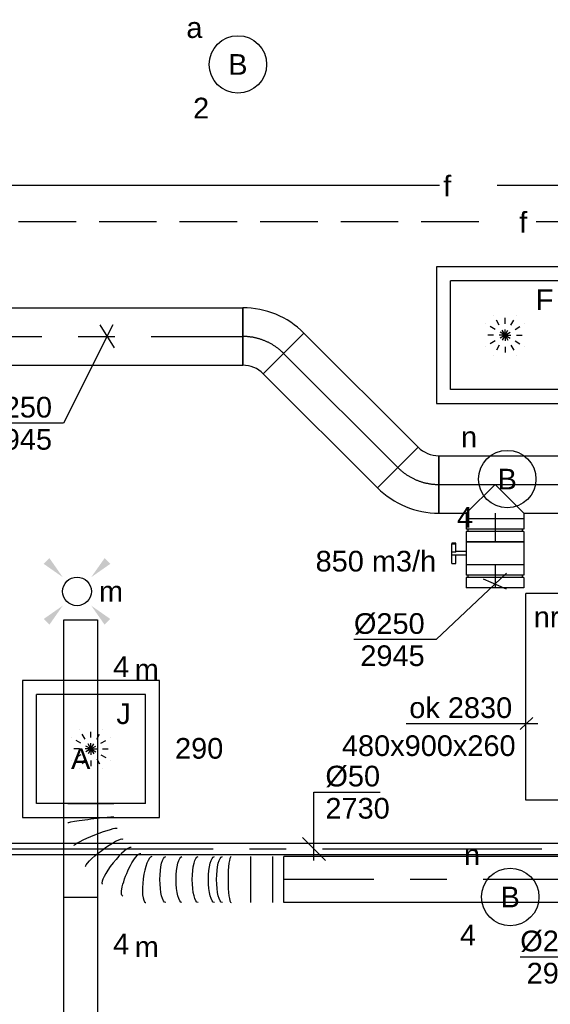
# Model space of a CAD drawing. Extents: x -329828 to 339781, y -55429 to 69176.
# Tile 97 of 140: x 20839 to 23145, y 12945 to 17229. Entities that reach past the tile are written whole.
import ezdxf
from ezdxf.enums import TextEntityAlignment as Align

# ---------------------------------------------------------------- set-up
doc = ezdxf.new("R2010")
doc.units = 0
doc.header["$LTSCALE"] = 50
for name, pattern in [('2322109', [10, 5, -2, 1, -2]), ('2322140', [45, 40, -5]), ('2322203', [45, 5, -2, 5, -2, 5, -2, 5, -2, 5, -2, 5, -5]), ('CENTER2', [28.575000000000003, 19.05, -3.175, 3.175, -3.175]), ('STREEPJES', [0.1, 0.05, -0.05])]:
    doc.linetypes.add(name, pattern=pattern)
doc.layers.get('0').update_dxf_attribs({"linetype": 'CONTINUOUS'})
for name, color, linetype in [('AIRCO', 3, 'CONTINUOUS'), ('EL6311--', 3, 'CONTINUOUS'), ('WL524---_D', 153, 'CONTINUOUS'), ('WL524---_HARTLIJN', 8, 'CONTINUOUS'), ('WL5448--', 4, 'CONTINUOUS'), ('WL570---_RETOUR_RST', 2, 'CONTINUOUS'), ('WL570---_RETOUR_RST_HL', 1, 'CONTINUOUS'), ('WL570---_TOEVOER', 3, 'CONTINUOUS'), ('WL570---_TOEVOER_HL', 8, 'CONTINUOUS'), ('WL570---_TOEVOER_RST', 2, 'CONTINUOUS'), ('WL570---_TOEVOER_RST_HL', 1, 'CONTINUOUS'), ('WL5911--_D', 2, 'CONTINUOUS'), ('WM524---', 1, 'CONTINUOUS'), ('WM5448--', 1, 'CONTINUOUS'), ('WM570---_RETOUR_RST_PR', 1, 'CONTINUOUS'), ('WM570---_TOEVOER', 1, 'CONTINUOUS'), ('WM570---_TOEVOER_PR', 1, 'CONTINUOUS'), ('WM570---_TOEVOER_RST_PR', 1, 'CONTINUOUS')]:
    doc.layers.add(name, color=color, linetype=linetype)
doc.styles.add('BURO-018', font='ARIAL.TTF', dxfattribs={"height": 90})
doc.styles.add('BURO-025', font='ARIAL.TTF', dxfattribs={"height": 125})

# ---------------------------------------------------------------- blocks, each defined once
blk = doc.blocks.new('E001611207146')
at = {"color": 0}
for p, q in [((-12.07, -1.46), (-12.07, 1.46)), ((-12.07, 1.46), (12.07, 1.46)), ((12.07, 1.46), (12.07, -1.46)), ((12.07, -1.46), (-12.07, -1.46))]:
    blk.add_line(p, q, dxfattribs=at)
at = {"color": 0, "linetype": 'Continuous', "style": 'BURO-018'}
for tag, p in [('E_GKAST', (0, 8)), ('E_GROEP', (0, 5)), ('E_SGROEP', (4.5, 5)), ('E_ARMCODE', (0, 0)), ('E_SLET', (4.5, -3))]:
    blk.add_attdef(tag, text='', height=1.8, dxfattribs=at).set_placement(p, align=Align.MIDDLE)
blk = doc.blocks.new('1115B3A')
at = {"color": 0, "linetype": 'Continuous'}
blk.add_circle((0, 0), 2.5, dxfattribs=at)
at = {"color": 0, "linetype": 'Continuous', "style": 'BURO-018'}
for tag, p in [('E_GKAST', (0, 8)), ('E_GROEP', (0, 5)), ('E_SGROEP', (4.5, 5)), ('E_ARMCODE', (0, 0)), ('E_SLET', (4.5, -1))]:
    blk.add_attdef(tag, text='', height=1.8, dxfattribs=at).set_placement(p, align=Align.MIDDLE)
blk = doc.blocks.new('E00411')
at = {"color": 0, "linetype": 'Continuous'}
blk.add_circle((0, 0), 1.25, dxfattribs=at)
for points in [[(-2.891705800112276, 2.395768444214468), (-2.395768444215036, 2.891705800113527), (-1.237436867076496, 1.237436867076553)], [(2.395768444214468, 2.891705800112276), (2.891705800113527, 2.395768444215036), (1.237436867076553, 1.237436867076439)], [(-2.395768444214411, -2.891705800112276), (-2.89170580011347, -2.395768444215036), (-1.237436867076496, -1.237436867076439)], [(2.89170580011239, -2.395768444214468), (2.395768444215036, -2.891705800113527), (1.237436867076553, -1.237436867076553)]]:
    blk.add_solid(points, dxfattribs=at)
at = {"color": 0, "linetype": 'Continuous', "style": 'BURO-018'}
for tag, height, p in [('E_SLET1', 1.8, (-2.842e-13, 4.641705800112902)), ('E_GROEP', 1.799999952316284, (0, 0)), ('E_GKAST', 1.799999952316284, (0, 0))]:
    blk.add_attdef(tag, text='', height=height, dxfattribs=at).set_placement(p, align=Align.MIDDLE)
at = {"color": 0, "linetype": 'Continuous', "style": 'BURO-018', "flags": 1}
for tag in ['E_MATCODE', 'E_SGROEP']:
    blk.add_attdef(tag, text='', height=1.799999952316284, dxfattribs=at).set_placement((0, 0), align=Align.MIDDLE)
blk = doc.blocks.new('*U132')
at = {"layer": 'WM570---_TOEVOER', "color": 0, "ltscale": 10}
for p, q in [((50.00000000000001, 47.16931187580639), (-255.6743487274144, -241.1996618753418)), ((49.99999999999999, -21.56891608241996), (-49.99999999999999, 21.56891608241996)), ((-255.6743487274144, -241.1996618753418), (-613.2459721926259, -241.1996618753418))]:
    blk.add_line(p, q, dxfattribs=at)
at = {"layer": 'WM570---_TOEVOER', "color": 0, "style": 'BURO-018'}
for s, p in [('%%c250', (-613.2459721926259, -216.1996618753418)), ('2945', (-585.3742123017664, -356.1996618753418))]:
    blk.add_text(s, height=90, dxfattribs=at).set_placement(p)
blk = doc.blocks.new('*U225')
at = {"layer": 'WM570---_TOEVOER', "color": 0, "ltscale": 10}
for p, q in [((14.08248981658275, 50), (-100.8177105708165, -357.9541398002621)), ((-37.86283258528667, 50), (37.86283258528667, -50)), ((-100.8177105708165, -357.9541398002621), (-458.389334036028, -357.9541398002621))]:
    blk.add_line(p, q, dxfattribs=at)
at = {"layer": 'WM570---_TOEVOER', "color": 0, "style": 'BURO-018'}
for s, p in [('%%c200', (-458.389334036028, -332.9541398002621)), ('2940', (-430.5175741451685, -472.9541398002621))]:
    blk.add_text(s, height=90, dxfattribs=at).set_placement(p)
blk = doc.blocks.new('*U231')
at = {"color": 0, "ltscale": 10}
for p, q in [((-14.84924240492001, 161.9274528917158, -2945), (161.9274528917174, -14.84924240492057, -2945)), ((-103.9999999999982, -125, -2945), (-104.0000000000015, 124.9999999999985, -2945))]:
    blk.add_line(p, q, dxfattribs=at)
for centre, radius, start, end in [((-104.0000000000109, 251.0782104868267, -2945), 126.0782104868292, 270.0000000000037, 314.9999999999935), ((-104, 251.0782104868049, -2945), 376.0782104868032, 270.0000000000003, 314.9999999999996)]:
    blk.add_arc(centre, radius, start, end, dxfattribs=at)
at = {"layer": 'WL570---_TOEVOER_HL', "linetype": 'CENTER2'}
blk.add_arc((-104.0000000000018, 251.0782104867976, -2945), 251.0782104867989, 270.0000000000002, 315.0000000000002, dxfattribs=at)
at = {"layer": 'WM570---_TOEVOER_PR', "color": 1, "style": 'BURO-018'}
blk.add_attdef('POSNR', text='', height=90, dxfattribs=at).set_placement((0, 0), align=Align.MIDDLE)
blk = doc.blocks.new('*U232')
at = {"color": 0, "ltscale": 10}
for p, q in [((0, 125, -2945), (580.9773861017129, 125, -2945)), ((0, -125, -2945), (0, 125, -2945)), ((0, -125, -2945), (119.7709214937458, -125, -2945)), ((369.7709214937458, -125, -2945), (580.9773861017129, -125, -2945))]:
    blk.add_line(p, q, dxfattribs=at)
at = {"layer": 'WL570---_TOEVOER_HL', "linetype": 'CENTER2'}
blk.add_line((0, 0, -2945), (580.9773861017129, 0, -2945), dxfattribs=at)
at = {"layer": 'WM570---_TOEVOER_PR', "color": 1, "style": 'BURO-018'}
blk.add_attdef('POSNR', text='', height=90, dxfattribs=at).set_placement((0, 0), align=Align.MIDDLE)
blk = doc.blocks.new('*U233')
at = {"color": 0, "ltscale": 10}
for p, q in [((-1.818989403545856e-12, 124.9999999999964, -2945), (702.3839308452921, 124.9999999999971, -2945)), ((0, -124.9999999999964, -2945), (-3.289035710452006e-12, 125.0000000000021, -2945)), ((702.3839308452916, 125, -2945), (702.3839308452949, -124.9999999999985, -2945)), ((-1.818989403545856e-12, -124.9999999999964, -2945), (702.3839308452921, -124.9999999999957, -2945))]:
    blk.add_line(p, q, dxfattribs=at)
at = {"layer": 'WL570---_TOEVOER_HL', "linetype": 'CENTER2'}
blk.add_line((0, 0, -2945), (702.3839308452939, 7.408126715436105e-13, -2945), dxfattribs=at)
at = {"layer": 'WM570---_TOEVOER_PR', "color": 1, "style": 'BURO-018'}
blk.add_attdef('POSNR', text='', height=90, dxfattribs=at).set_placement((0, 0), align=Align.MIDDLE)
blk = doc.blocks.new('*U234')
at = {"color": 0, "ltscale": 10}
for p, q in [((-103.9999999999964, -125, -2945), (-103.9999999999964, 125, -2945)), ((161.9274528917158, 14.84924240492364, -2945), (-14.84924240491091, -161.9274528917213, -2945))]:
    blk.add_line(p, q, dxfattribs=at)
for centre, radius, start, end in [((-103.9999999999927, -251.0782104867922, -2945), 376.0782104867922, 45, 90.00000000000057), ((-104.0000000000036, -251.0782104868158, -2945), 126.0782104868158, 45.00000000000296, 89.9999999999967)]:
    blk.add_arc(centre, radius, start, end, dxfattribs=at)
at = {"layer": 'WL570---_TOEVOER_HL', "linetype": 'CENTER2'}
blk.add_arc((-103.9999999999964, -251.0782104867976, -2945), 251.0782104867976, 45, 90, dxfattribs=at)
at = {"layer": 'WM570---_TOEVOER_PR', "color": 1, "style": 'BURO-018'}
blk.add_attdef('POSNR', text='', height=90, dxfattribs=at).set_placement((0, 0), align=Align.MIDDLE)
blk = doc.blocks.new('*U235')
at = {"color": 0, "ltscale": 10}
for p, q in [((0, 125, -2945), (4683.674544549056, 125, -2945)), ((4683.674544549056, 125, -2945), (4683.674544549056, -125, -2945)), ((0, -125, -2945), (4683.674544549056, -125, -2945))]:
    blk.add_line(p, q, dxfattribs=at)
at = {"layer": 'WL570---_TOEVOER_HL', "linetype": 'CENTER2'}
blk.add_line((0, 0, -2945), (4683.674544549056, 0, -2945), dxfattribs=at)
at = {"layer": 'WM570---_TOEVOER_PR', "color": 1, "style": 'BURO-018'}
blk.add_attdef('POSNR', text='', height=90, dxfattribs=at).set_placement((0, 0), align=Align.MIDDLE)
blk = doc.blocks.new('*U277')
at = {"color": 2, "ltscale": 10}
for p, q in [((240, 450, -2950), (-240, 449.9999999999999, -2950)), ((-240, -450, -2950), (-240.0000000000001, 450, -2950)), ((240, -450, -2950), (239.9999999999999, 450, -2950)), ((240, -450, -2950), (-240, -450.0000000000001, -2950))]:
    blk.add_line(p, q, dxfattribs=at)
at = {"layer": 'WL5911--_D', "color": 2, "style": 'BURO-025'}
blk.add_attdef('POSNR', text='', height=125, dxfattribs=at).set_placement((0, 0), align=Align.MIDDLE)
blk = doc.blocks.new('*U392')
at = {"color": 0, "ltscale": 10}
for p, q in [((-124.9999999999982, 0, -2945), (-1.4210854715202e-14, 125, -2945)), ((0, 125, -2945), (25, 125, -2945)), ((25, 125, -2945), (25.00000000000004, -125, -2945)), ((-124.9999999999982, -3.637978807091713e-12, -2945), (2.842170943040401e-14, -125, -2945)), ((0, -125, -2945), (25, -125, -2945))]:
    blk.add_line(p, q, dxfattribs=at)
at = {"layer": 'WL570---_TOEVOER_HL', "linetype": 'CENTER2'}
blk.add_line((0, 0, -2945), (25, 4.020306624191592e-15, -2945), dxfattribs=at)
at = {"layer": 'WM570---_TOEVOER_PR', "color": 1, "style": 'BURO-018'}
blk.add_attdef('POSNR', text='', height=90, dxfattribs=at).set_placement((0, 0), align=Align.MIDDLE)
blk = doc.blocks.new('*U393')
at = {"color": 0, "ltscale": 10}
for p, q in [((-50, 125, -2945), (-5, 125, -2945)), ((-50, 125, -2945), (-49.99999999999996, -125, -2945)), ((-5, 125, -2945), (-4.99999999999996, -125, -2945)), ((-5, 118.75, -2945), (5, 118.75, -2945)), ((5, 125, -2945), (50, 125, -2945)), ((5, 125, -2945), (5.00000000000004, -125, -2945)), ((50, 125, -2945), (50.00000000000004, -125, -2945)), ((-50, -125, -2945), (-5, -125, -2945)), ((-5, -118.75, -2945), (5, -118.75, -2945)), ((5, -125, -2945), (50, -125, -2945))]:
    blk.add_line(p, q, dxfattribs=at)
at = {"layer": 'WL570---_TOEVOER_HL', "linetype": 'CENTER2'}
blk.add_line((-50, 0, -2945), (50, 1.608122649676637e-14, -2945), dxfattribs=at)
at = {"layer": 'WM570---_TOEVOER_PR', "color": 1, "style": 'BURO-018'}
blk.add_attdef('POSNR', text='', height=90, dxfattribs=at).set_placement((0, 0), align=Align.MIDDLE)
blk = doc.blocks.new('*U394')
at = {"color": 2, "ltscale": 10}
for p, q in [((-50, 125, -2945), (50, 125, -2945)), ((-50, -125, -2945), (-50.00000000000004, 125, -2945)), ((50, 125, -2945), (50.00000000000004, -125, -2945)), ((-50, -125, -2945), (-8.33333333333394, -125, -2945)), ((-8.33333333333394, -125, -2945), (-8.333333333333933, -170.8333333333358, -2945)), ((8.33333333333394, -125, -2945), (8.33333333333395, -187.5, -2945)), ((8.33333333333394, -125, -2945), (50, -125, -2945)), ((-44.34293685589, -170.8333333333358, -2945), (-44.34293685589, -187.5000000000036, -2945)), ((-42.25960352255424, -170.8333333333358, -2945), (-44.34293685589, -170.8333333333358, -2945)), ((-5.946045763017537, -170.8333333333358, -2945), (-42.25960352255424, -170.8333333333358, -2945)), ((-42.25960352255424, -187.5000000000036, -2945), (-42.25960352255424, -170.8333333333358, -2945)), ((-5.946045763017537, -170.8333333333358, -2945), (-5.946045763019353, -187.5, -2945)), ((44.34293685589, -170.8333333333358, -2945), (8.33333333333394, -170.8333333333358, -2945)), ((44.34293685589, -187.5000000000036, -2945), (44.34293685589, -170.8333333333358, -2945)), ((-44.34293685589, -187.5000000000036, -2945), (-42.25960352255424, -187.5000000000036, -2945)), ((-5.946045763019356, -187.5000000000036, -2945), (-42.25960352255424, -187.5000000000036, -2945)), ((8.33333333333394, -187.5, -2945), (-5.946045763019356, -187.5, -2945)), ((44.34293685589, -187.5000000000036, -2945), (8.33333333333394, -187.5000000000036, -2945))]:
    blk.add_line(p, q, dxfattribs=at)
blk.add_spline([(-8.290577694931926, -124.9971569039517, -2945), (-8.162749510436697, -124.9887436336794, -2945), (-7.951160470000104, -124.9751035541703, -2945), (-7.657981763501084, -124.9567934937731, -2945), (-7.286221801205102, -124.9345612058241, -2945), (-6.839695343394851, -124.9093150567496, -2945), (-6.32298435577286, -124.8820871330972, -2945), (-5.741390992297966, -124.8539912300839, -2945), (-5.100883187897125, -124.8261774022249, -2945), (-4.408033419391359, -124.799784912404, -2945), (-3.669951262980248, -124.7758955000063, -2945), (-2.894210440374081, -124.755488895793, -2945), (-2.088771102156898, -124.7394024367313, -2945), (-1.261898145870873, -124.72829647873, -2945), (-0.4220764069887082, -124.7226270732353, -2945), (0.4220764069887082, -124.7226270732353, -2945), (1.261898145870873, -124.72829647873, -2945), (2.088771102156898, -124.7394024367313, -2945), (2.894210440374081, -124.755488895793, -2945), (3.669951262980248, -124.7758955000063, -2945), (4.408033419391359, -124.799784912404, -2945), (5.100883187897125, -124.8261774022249, -2945), (5.741390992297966, -124.8539912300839, -2945), (6.32298435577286, -124.8820871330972, -2945), (6.839695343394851, -124.9093150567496, -2945), (7.286221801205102, -124.9345612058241, -2945), (7.657981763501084, -124.9567934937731, -2945), (7.951160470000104, -124.9751035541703, -2945), (8.162749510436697, -124.9887436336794, -2945), (8.290577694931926, -124.9971569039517, -2945), (8.33333333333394, -125, -2945)], degree=3, dxfattribs=at)
at = {"layer": 'WL570---_TOEVOER', "color": 1, "style": 'BURO-018'}
blk.add_attdef('I', text='', height=90, dxfattribs=at).set_placement((0, 0), align=Align.MIDDLE)
at = {"layer": 'WM570---_TOEVOER_PR', "color": 1, "style": 'BURO-018'}
blk.add_attdef('POSNR', text='', height=90, dxfattribs=at).set_placement((0, 0), align=Align.MIDDLE)
blk = doc.blocks.new('*U395')
at = {"color": 0, "ltscale": 10}
for p, q in [((-50, 125, -2945), (-5, 125, -2945)), ((-50, 125, -2945), (-49.99999999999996, -125, -2945)), ((-5, 125, -2945), (-4.99999999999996, -125, -2945)), ((-5, 118.75, -2945), (5, 118.75, -2945)), ((5, 125, -2945), (50, 125, -2945)), ((5, 125, -2945), (5.00000000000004, -125, -2945)), ((50, 125, -2945), (50.00000000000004, -125, -2945)), ((-50, -125, -2945), (-5, -125, -2945)), ((-5, -118.75, -2945), (5, -118.75, -2945)), ((5, -125, -2945), (50, -125, -2945))]:
    blk.add_line(p, q, dxfattribs=at)
at = {"layer": 'WL570---_TOEVOER_HL', "linetype": 'CENTER2'}
blk.add_line((-50, 0, -2945), (50, 1.608122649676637e-14, -2945), dxfattribs=at)
at = {"layer": 'WM570---_TOEVOER_PR', "color": 1, "style": 'BURO-018'}
blk.add_attdef('POSNR', text='', height=90, dxfattribs=at).set_placement((0, 0), align=Align.MIDDLE)
blk = doc.blocks.new('*U457')
at = {"color": 0, "ltscale": 10}
for p, q in [((297.5, 297.5, -2757.5), (-297.5, 297.5, -2757.5)), ((-297.5, 297.5, -2757.5), (-297.5, -297.5, -2757.5)), ((297.5, -297.5, -2757.5), (297.5, 297.5, -2757.5)), ((236.5, 236.5, -2757.5), (-236.5, 236.5, -2757.5)), ((-236.5, -236.5, -2757.5), (-236.5, 236.5, -2757.5)), ((236.5, -236.5, -2757.5), (236.5, 236.5, -2757.5)), ((236.5, -236.5, -2757.5), (-236.5, -236.5, -2757.5)), ((-297.5, -297.5, -2757.5), (297.5, -297.5, -2757.5))]:
    blk.add_line(p, q, dxfattribs=at)
at = {"color": 8, "linetype": 'STREEPJES', "ltscale": 10}
for q in [(-50, 86.60254037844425, -2757.5), (0, 100, -2757.5), (50, 86.60254037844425, -2757.5), (-86.60254037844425, 50, -2757.5), (86.60254037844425, 50, -2757.5), (-100, 0, -2757.5), (-86.60254037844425, -50, -2757.5), (-50, -86.60254037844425, -2757.5), (0, -100, -2757.5), (50, -86.60254037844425, -2757.5), (86.60254037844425, -50, -2757.5), (100, 0, -2757.5)]:
    blk.add_line((0, 0, -2757.5), q, dxfattribs=at)
at = {"layer": 'WL570---_RETOUR_RST_HL', "linetype": 'CENTER2'}
blk.add_circle((0, 0, -2757.5), 0.075, dxfattribs=at)
at = {"layer": 'WL570---_RETOUR_RST', "color": 1, "style": 'BURO-018'}
for tag in ['MC', 'Q']:
    blk.add_attdef(tag, text='', height=90, dxfattribs=at).set_placement((0, 0), align=Align.MIDDLE)
at = {"layer": 'WM570---_RETOUR_RST_PR', "color": 1, "style": 'BURO-018'}
blk.add_attdef('POSNR', text='', height=90, dxfattribs=at).set_placement((0, 0), align=Align.MIDDLE)
blk = doc.blocks.new('*U506')
at = {"color": 0, "ltscale": 10}
for p, q in [((3.637978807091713e-12, 100.0000000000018, -2939.999999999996), (1820.14151684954, 100.0000000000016, -2939.999999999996)), ((3.637978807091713e-12, -99.99999999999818, -2939.999999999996), (3.66247174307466e-12, 100.0000000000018, -2939.999999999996)), ((1820.14151684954, 100, -2939.999999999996), (1820.14151684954, -100, -2939.999999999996)), ((3.637978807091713e-12, -99.99999999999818, -2939.999999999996), (1820.14151684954, -99.99999999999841, -2939.999999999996))]:
    blk.add_line(p, q, dxfattribs=at)
at = {"layer": 'WL570---_TOEVOER_HL', "linetype": 'CENTER2'}
blk.add_line((3.637978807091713e-12, 1.818989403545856e-12, -2939.999999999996), (1820.14151684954, 1.596086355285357e-12, -2939.999999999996), dxfattribs=at)
at = {"layer": 'WM570---_TOEVOER_PR', "color": 1, "style": 'BURO-018'}
blk.add_attdef('POSNR', text='', height=90, dxfattribs=at).set_placement((0, 0), align=Align.MIDDLE)
blk = doc.blocks.new('*U507')
at = {"color": 0, "ltscale": 10}
for p, q in [((3.637978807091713e-12, 99.99999999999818, -2939.999999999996), (3.613485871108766e-12, -100.0000000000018, -2939.999999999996)), ((47.51380961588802, 99.99999999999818, -2939.999999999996), (47.513809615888, -100.0000000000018, -2939.999999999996)), ((142.5414288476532, 99.99999999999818, -2939.999999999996), (142.5414288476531, -100.0000000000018, -2939.999999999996)), ((911.6863954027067, -146.7914935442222, -2939.999999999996), (911.5965681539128, -146.5675219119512, -2939.999999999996)), ((937.8521883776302, -331.693969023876, -2939.999999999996), (737.8521883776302, -331.693969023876, -2939.999999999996))]:
    blk.add_line(p, q, dxfattribs=at)
for centre, major_axis, ratio, start_param, end_param in [((228.8035700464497, -1.818989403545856e-12, -2939.999999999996), (5.514878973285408e-12, -100), 0.1291611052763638, 0, 3.141592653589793), ((585.8970874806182, -1.818989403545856e-12, -2939.999999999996), (-13.58816340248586, -99.94239489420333), 0.2497595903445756, 0.03394425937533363, 3.10764839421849), ((585.8970874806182, -1.818989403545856e-12, -2939.999999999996), (-13.58816340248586, -99.94239489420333), 0.2497595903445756, 3.10764839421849, 3.175536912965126), ((725.8566581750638, -59.94025350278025, -2939.999999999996), (-62.63086984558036, -79.0340346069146), 0.1999383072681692, 0.02653107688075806, 3.115061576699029), ((725.8566581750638, -59.94025350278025, -2939.999999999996), (-62.63086984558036, -79.0340346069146), 0.1999383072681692, 3.115061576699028, 3.168123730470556), ((818.0786257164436, -184.2043222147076, -2939.999999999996), (-93.57005358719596, -37.5277011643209), 0.09649311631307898, 0.01240340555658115, 3.129189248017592)]:
    blk.add_ellipse(centre, major_axis=major_axis, ratio=ratio, start_param=start_param, end_param=end_param, dxfattribs=at)
at = {"color": 0, "ltscale": 10, "extrusion": (0, 0, -1)}
for centre, major_axis, ratio, start_param, end_param in [((266.2802705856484, -1.818989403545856e-12, -2939.999999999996), (1.224646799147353e-14, 100), 0.2540834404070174, 0, 3.141592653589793), ((301.4574239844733, -1.818989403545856e-12, -2939.999999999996), (1.224646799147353e-14, 100), 0.2540834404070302, 0, 3.141592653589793), ((371.811730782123, -1.818989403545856e-12, -2939.999999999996), (1.224646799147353e-14, 100), 0.2540834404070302, 0, 3.141592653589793), ((442.1660375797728, -1.818989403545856e-12, -2939.999999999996), (1.224646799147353e-14, 100), 0.2540834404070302, 0, 3.141592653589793), ((512.5203443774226, -1.818989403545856e-12, -2939.999999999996), (1.224646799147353e-14, 100), 0.2540834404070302, 0, 3.141592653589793), ((659.6930279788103, -20.44450422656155, -2939.999999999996), (39.66569131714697, 92.72661004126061), 0.2327738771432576, 6.251827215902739, 9.393419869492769), ((779.8790360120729, -115.795677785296, -2939.999999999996), (80.93352630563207, 60.13215114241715), 0.1534617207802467, 6.263168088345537, 9.404760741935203), ((837.8521883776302, -260.5042507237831, -2939.999999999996), (99.99911971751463, 12.74712006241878), 0.03291644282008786, 6.278989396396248, 9.420582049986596)]:
    blk.add_ellipse(centre, major_axis=major_axis, ratio=ratio, start_param=start_param, end_param=end_param, dxfattribs=at)
at = {"layer": 'WM570---_TOEVOER_PR', "color": 1, "style": 'BURO-018'}
blk.add_attdef('POSNR', text='', height=90, dxfattribs=at).set_placement((0, 0), align=Align.MIDDLE)
blk = doc.blocks.new('2322140-1')
at = {"layer": 'WM5448--', "color": 0, "style": 'BURO-018'}
blk.add_text('f', height=90, rotation=359.9999999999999, dxfattribs=at).set_placement((22696.91621527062, 16507.03600574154, 2900), align=Align.MIDDLE)
blk = doc.blocks.new('2322203-1')
at = {"layer": 'WM5448--', "color": 0, "style": 'BURO-018'}
blk.add_text('f', height=90, dxfattribs=at).set_placement((23027.60186895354, 16349.49876399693, 2900), align=Align.MIDDLE)
blk = doc.blocks.new('*U1265')
at = {"layer": 'WM570---_TOEVOER', "color": 0, "ltscale": 10}
for p, q in [((25.07068558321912, 50), (-189.3039702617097, -377.5404737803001)), ((-30.86266113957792, 50), (30.86266113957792, -50)), ((-189.3039702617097, -377.5404737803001), (-546.8755937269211, -377.5404737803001))]:
    blk.add_line(p, q, dxfattribs=at)
at = {"layer": 'WM570---_TOEVOER', "color": 0, "style": 'BURO-018'}
for s, p in [('%%c250', (-546.8755937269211, -352.5404737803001)), ('2945', (-519.0038338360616, -492.5404737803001))]:
    blk.add_text(s, height=90, dxfattribs=at).set_placement(p)
blk = doc.blocks.new('*U1312')
at = {"color": 0, "ltscale": 10}
for p, q in [((297.5, 297.5, -2757.5), (-297.5, 297.5, -2757.5)), ((-297.5, 297.5, -2757.5), (-297.5, -297.5, -2757.5)), ((297.5, -297.5, -2757.5), (297.5, 297.5, -2757.5)), ((236.5, 236.5, -2757.5), (-236.5, 236.5, -2757.5)), ((-236.5, -236.5, -2757.5), (-236.5, 236.5, -2757.5)), ((236.5, -236.5, -2757.5), (236.5, 236.5, -2757.5)), ((236.5, -236.5, -2757.5), (-236.5, -236.5, -2757.5)), ((-297.5, -297.5, -2757.5), (297.5, -297.5, -2757.5))]:
    blk.add_line(p, q, dxfattribs=at)
at = {"color": 8, "linetype": 'STREEPJES', "ltscale": 10}
for q in [(-50, 86.60254037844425, -2757.5), (0, 100, -2757.5), (50, 86.60254037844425, -2757.5), (-86.60254037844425, 50, -2757.5), (86.60254037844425, 50, -2757.5), (-100, 0, -2757.5), (-86.60254037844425, -50, -2757.5), (-50, -86.60254037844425, -2757.5), (0, -100, -2757.5), (50, -86.60254037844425, -2757.5), (86.60254037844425, -50, -2757.5), (100, 0, -2757.5)]:
    blk.add_line((0, 0, -2757.5), q, dxfattribs=at)
at = {"layer": 'WL570---_TOEVOER_RST_HL', "linetype": 'CENTER2'}
blk.add_circle((0, 0, -2757.5), 0.075, dxfattribs=at)
at = {"layer": 'WL570---_TOEVOER_RST', "color": 1, "linetype": '2322109', "style": 'BURO-018'}
for tag in ['MC', 'Q']:
    blk.add_attdef(tag, text='', height=90, dxfattribs=at).set_placement((0, 0), align=Align.MIDDLE)
at = {"layer": 'WM570---_TOEVOER_RST_PR', "color": 1, "linetype": '2322109', "style": 'BURO-018'}
blk.add_attdef('POSNR', text='', height=90, dxfattribs=at).set_placement((0, 0), align=Align.MIDDLE)
blk = doc.blocks.new('*U1824')
at = {"color": 0, "ltscale": 10}
for p, q in [((31, 25, -2750.000000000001), (7725.081291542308, 25, -2750.000000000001)), ((31, -25, -2750.000000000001), (7725.081291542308, -25, -2750.000000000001))]:
    blk.add_line(p, q, dxfattribs=at)
at = {"layer": 'WL524---_HARTLIJN', "linetype": 'CENTER2'}
blk.add_line((0, 0, -2750.000000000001), (7725.081291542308, 0, -2750.000000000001), dxfattribs=at)
at = {"layer": 'WL524---_D', "color": 1, "style": 'BURO-018'}
blk.add_attdef('POSNR', text='', height=90, dxfattribs=at).set_placement((0, 0), align=Align.MIDDLE)

msp = doc.modelspace()

# ---------------------------------------------------------------- linework, layer by layer
at = {"layer": 'WL5448--', "linetype": '2322140'}
msp.add_line((29413.92629075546, 16507.03600574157, 2900), (15979.90613978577, 16507.03600574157, 2900), dxfattribs=at)
at = {"layer": 'WL5448--', "linetype": '2322203'}
msp.add_line((29584.23064802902, 16349.49876399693, 2900), (15970.97308987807, 16349.49876399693, 2900), dxfattribs=at)
at = {"layer": 'WL570---_TOEVOER', "color": 1}
for p, q in [((23068.71621293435, 14192.22852549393), (23014.51746551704, 14140.27670177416)), ((22518.98980599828, 14166.32164137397), (23090.59772909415, 14166.32164137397))]:
    msp.add_line(p, q, dxfattribs=at)
at = {"layer": 'WM524---'}
for p, q in [((22117.80629137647, 13868.07580520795, 2750.000000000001), (22405.4529489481, 13868.07580520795, 2750.000000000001)), ((22117.80629137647, 13571.50155966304, 2750.000000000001), (22117.80629137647, 13868.07580520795, 2750.000000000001)), ((22167.77367701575, 13571.50155966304, 2750.000000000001), (22067.8389057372, 13671.50155966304, 2750.000000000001))]:
    msp.add_line(p, q, dxfattribs=at)

# ---------------------------------------------------------------- block references
at = {"layer": 'AIRCO'}
msp.add_blockref('*U277', (23278.45455929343, 14282.7706895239, 2950), dxfattribs=at)
at = {"layer": 'EL6311--'}
ref = msp.add_blockref('1115B3A', (21787.39540864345, 17033.76061368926), dxfattribs=dict(at, xscale=49.99999999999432, yscale=50, zscale=50, rotation=184.8064754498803))
ref.add_attrib('E_ARMCODE', 'B', dxfattribs={"layer": '0', "color": 1, "linetype": 'Continuous', "height": 90, "style": 'BURO-018'}).set_placement((21787.39540864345, 17033.76061368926), align=Align.MIDDLE)
ref.add_attrib('E_SLET', 'a', dxfattribs={"layer": '0', "color": 1, "linetype": 'Continuous', "height": 90, "style": 'BURO-018'}).set_placement((21598.34748311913, 17193.48187669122), align=Align.MIDDLE)
ref.add_attrib('E_GROEP', '2', dxfattribs={"layer": '0', "color": 1, "linetype": 'Continuous', "height": 90, "style": 'BURO-018'}).set_placement((21627.67414564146, 16844.7126881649), align=Align.MIDDLE)
ref = msp.add_blockref('1115B3A', (22958.13842845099, 15229.83714094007), dxfattribs=dict(at, xscale=50.00000000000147, yscale=50, zscale=50, rotation=177.1126939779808))
ref.add_attrib('E_ARMCODE', 'B', dxfattribs={"layer": '0', "color": 1, "linetype": 'Continuous', "height": 90, "style": 'BURO-018'}).set_placement((22958.13842845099, 15229.83714094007), align=Align.MIDDLE)
ref.add_attrib('E_SLET', 'n', dxfattribs={"layer": '0', "color": 1, "linetype": 'Continuous', "height": 90, "style": 'BURO-018'}).set_placement((22792.17562606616, 15413.43002812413), align=Align.MIDDLE)
ref.add_attrib('E_GROEP', '4', dxfattribs={"layer": '0', "color": 1, "linetype": 'Continuous', "height": 90, "style": 'BURO-018'}).set_placement((22774.54554126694, 15063.87433855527), align=Align.MIDDLE)
ref = msp.add_blockref('E00411', (21088.06310456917, 14741.411205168), dxfattribs=dict(at, xscale=50, yscale=50, zscale=50))
ref.add_attrib('E_SLET1', 'm', dxfattribs={"layer": '0', "color": 1, "linetype": 'Continuous', "height": 90, "style": 'BURO-018'}).set_placement((21235.9214701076, 14741.411205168), align=Align.MIDDLE)
ref = msp.add_blockref('E001611207146', (21104.06992363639, 14013.94650116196), dxfattribs=dict(at, xscale=50, yscale=50, zscale=50, rotation=270))
ref.add_attrib('E_ARMCODE', 'A', dxfattribs={"layer": '0', "color": 1, "linetype": 'Continuous', "height": 90, "style": 'BURO-018'}).set_placement((21104.06992363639, 14013.94650116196), align=Align.MIDDLE)
ref.add_attrib('E_SLET', 'm', dxfattribs={"layer": '0', "color": 1, "linetype": 'Continuous', "height": 90, "style": 'BURO-018'}).set_placement((21391.31901769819, 14401.93781705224), align=Align.MIDDLE)
ref.add_attrib('E_GROEP', '4', dxfattribs={"layer": '0', "color": 1, "linetype": 'Continuous', "height": 90, "style": 'BURO-018'}).set_placement((21280.19368477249, 14414.14798948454), align=Align.MIDDLE)
ref = msp.add_blockref('1115B3A', (22970.96810590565, 13412.11819193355), dxfattribs=dict(at, xscale=50.00000000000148, yscale=50, zscale=50, rotation=177.1126939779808))
ref.add_attrib('E_ARMCODE', 'B', dxfattribs={"layer": '0', "color": 1, "linetype": 'Continuous', "height": 90, "style": 'BURO-018'}).set_placement((22970.96810590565, 13412.11819193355), align=Align.MIDDLE)
ref.add_attrib('E_SLET', 'n', dxfattribs={"layer": '0', "color": 1, "linetype": 'Continuous', "height": 90, "style": 'BURO-018'}).set_placement((22805.00530352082, 13595.71107911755), align=Align.MIDDLE)
ref.add_attrib('E_GROEP', '4', dxfattribs={"layer": '0', "color": 1, "linetype": 'Continuous', "height": 90, "style": 'BURO-018'}).set_placement((22787.3752187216, 13246.15538954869), align=Align.MIDDLE)
ref = msp.add_blockref('E001611207146', (21104.06992363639, 12807.4960554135), dxfattribs=dict(at, xscale=50, yscale=50, zscale=50, rotation=270))
ref.add_attrib('E_ARMCODE', 'A', dxfattribs={"layer": '0', "color": 1, "linetype": 'Continuous', "height": 90, "style": 'BURO-018'}).set_placement((21104.06992363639, 12807.4960554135), align=Align.MIDDLE)
ref.add_attrib('E_SLET', 'm', dxfattribs={"layer": '0', "color": 1, "linetype": 'Continuous', "height": 90, "style": 'BURO-018'}).set_placement((21391.31901769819, 13195.48737130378), align=Align.MIDDLE)
ref.add_attrib('E_GROEP', '4', dxfattribs={"layer": '0', "color": 1, "linetype": 'Continuous', "height": 90, "style": 'BURO-018'}).set_placement((21280.19368477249, 13207.69754373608), align=Align.MIDDLE)
at = {"layer": 'WL524---_D'}
msp.add_blockref('*U1824', (16440.50665494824, 13621.50155966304, 2750.000000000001), dxfattribs=at)
at = {"layer": 'WL570---_RETOUR_RST'}
ref = msp.add_blockref('*U457', (22948.66040637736, 15855.99448624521, 2757.5), dxfattribs=at)
ref.add_attrib('Q', '435', dxfattribs={"color": 1, "height": 90, "style": 'BURO-018'}).set_placement((23422.70262410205, 15839.75079738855), align=Align.MIDDLE)
ref.add_attrib('MC', 'F', dxfattribs={"color": 1, "height": 90, "style": 'BURO-018'}).set_placement((23120.14235860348, 16009.90953056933), align=Align.MIDDLE)
at = {"layer": 'WL570---_TOEVOER'}
for name, p in [('*U235', (17124.8045615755, 15850.48522586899, 2945)), ('*U234', (21912.47910612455, 15850.48522586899, 2945)), ('*U232', (22660.21775710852, 15206.74657488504, 2945))]:
    msp.add_blockref(name, p, dxfattribs=at)
for name, p, rotation in [('*U233', (21986.01821136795, 15776.94612062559, 2945), 314.9999999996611), ('*U231', (22556.21775710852, 15206.74657488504, 2945), 314.9999999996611), ('*U392', (22904.98867860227, 15081.74657488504, 2945), 270), ('*U393', (22904.98867860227, 15006.74657488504, 2945), 270), ('*U394', (22904.98867860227, 14906.74657488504, 2945), 270), ('*U395', (22904.98867860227, 14806.74657488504, 2945), 270), ('*U507', (21986.51259475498, 13487.80051722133, 2939.999999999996), 180), ('*U506', (23806.65411160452, 13487.80051722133, 2939.999999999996), 180)]:
    msp.add_blockref(name, p, dxfattribs=dict(at, rotation=rotation))
at = {"layer": 'WL570---_TOEVOER_RST', "linetype": '2322109'}
ref = msp.add_blockref('*U1312', (21148.66040637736, 14055.99448624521, 2757.5), dxfattribs=at)
ref.add_attrib('Q', '290', dxfattribs={"color": 1, "linetype": '2322109', "height": 90, "style": 'BURO-018'}).set_placement((21619.04177083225, 14058.81533658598), align=Align.MIDDLE)
ref.add_attrib('MC', 'J', dxfattribs={"color": 1, "linetype": '2322109', "height": 90, "style": 'BURO-018'}).set_placement((21290.5479894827, 14208.66286248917), align=Align.MIDDLE)
at = {"layer": 'WM5448--'}
for name in ['2322140-1', '2322203-1']:
    msp.add_blockref(name, (0, 0), dxfattribs=at)
at = {"layer": 'WM570---_TOEVOER'}
for name, p in [('*U1265', (21218.84203199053, 15850.48522586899, 2945)), ('*U132', (22904.98867860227, 14772.91612952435, 2945)), ('*U225', (23473.13399074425, 13508.70325325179, 2940))]:
    msp.add_blockref(name, p, dxfattribs=at)

# ---------------------------------------------------------------- texts
at = {"layer": 'WL570---_TOEVOER', "color": 1, "style": 'BURO-018'}
for s, p in [('nr8', (23073.49715531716, 14585.01579248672)), ('ok 2830', (22532.33494122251, 14190.65741059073)), ('480x900x260', (22239.57265858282, 14025.37662487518))]:
    msp.add_text(s, height=90, dxfattribs=at).set_placement(p)
at = {"layer": 'WM524---', "style": 'BURO-018'}
for s, p in [('%%c50', (22167.80629137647, 13893.07580520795, 2750.000000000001)), ('2730', (22167.80629137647, 13753.07580520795, 2750.000000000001))]:
    msp.add_text(s, height=90, dxfattribs=at).set_placement(p)
at = {"layer": 'WM570---_TOEVOER', "style": 'BURO-018'}
msp.add_text('850 m3/h', height=90, dxfattribs=at).set_placement((22125.12573488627, 14827.99178541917))

doc.saveas('drawing.dxf')
